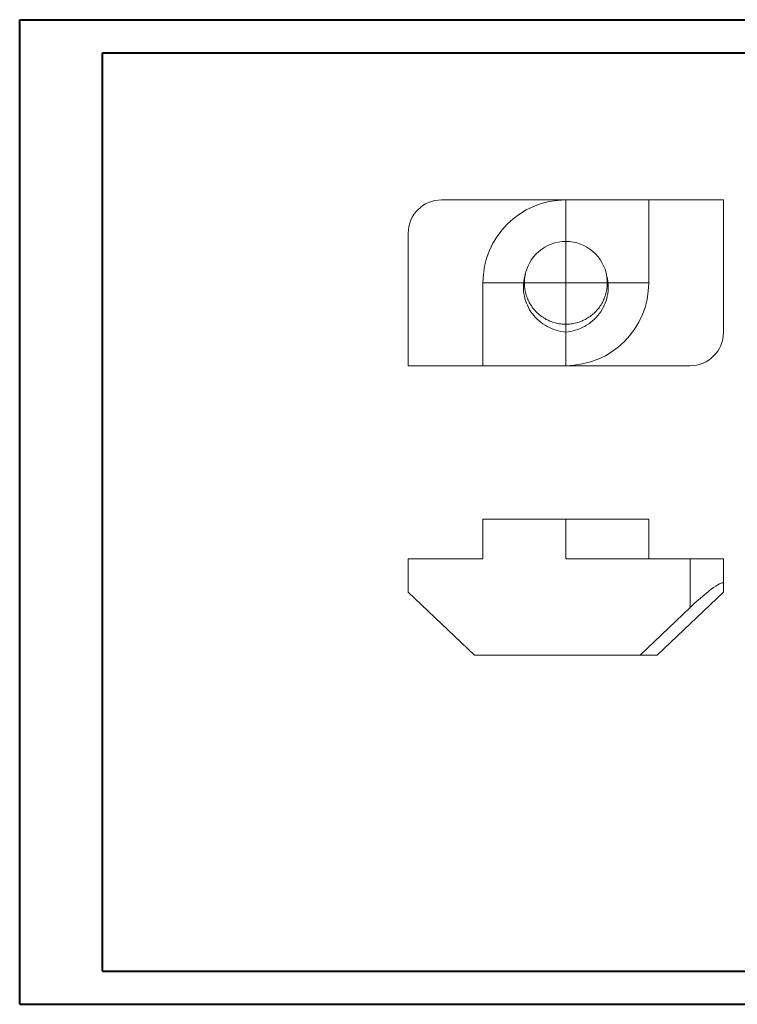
# Model space of a CAD drawing. Header units: millimetres. Extents: x 0 to 420, y 0 to 297.
# Tile 1 of 2: x 0 to 216, y 0 to 297. Entities that reach past the tile are written whole.
import ezdxf

# ---------------------------------------------------------------- set-up
doc = ezdxf.new("R2010")
doc.units = ezdxf.units.MM

# ---------------------------------------------------------------- blocks, each defined once
blk = doc.blocks.new('SW_CENTERMARKSYMBOL_0')
at = {"color": 0, "linetype": 'Continuous', "lineweight": 0}
for p, q in [((0, 12.5), (0, 25)), ((0, 0), (0, 12.5)), ((-12.5, 0), (-25, 0)), ((0, 0), (-12.5, 0)), ((0, 0), (0, -12.5)), ((0, 0), (12.5, 0)), ((12.5, 0), (25, 0)), ((0, -12.5), (0, -25))]:
    blk.add_line(p, q, dxfattribs=at)

msp = doc.modelspace()

# ---------------------------------------------------------------- linework, layer by layer
at = {"color": 7, "linetype": 'Continuous', "lineweight": 40}
for p, q in [((0.08, 0.21), (0.08, 297.21)), ((0.08, 297.21), (420.08, 297.21)), ((25.08, 10.21), (25.08, 287.21)), ((25.08, 287.21), (410.08, 287.21)), ((25.08, 10.21), (410.08, 10.21)), ((0.08, 0.21), (420.08, 0.21))]:
    msp.add_line(p, q, dxfattribs=at)
at = {"color": 7, "linetype": 'Continuous', "lineweight": 15}
for p, q in [((127.25, 242.85), (164.75, 242.85)), ((189.75, 242.85), (164.75, 242.85)), ((189.75, 217.85), (189.75, 242.85)), ((189.75, 242.85), (212.25, 242.85)), ((212.25, 202.85), (212.25, 242.85)), ((117.25, 192.85), (117.25, 232.85)), ((139.75, 217.85), (139.75, 192.85)), ((170.73, 206.89), (170.31, 206.65)), ((117.25, 192.85), (139.75, 192.85)), ((139.75, 192.85), (164.75, 192.85)), ((164.75, 192.85), (202.25, 192.85)), ((139.75, 146.58), (139.75, 134.58)), ((139.75, 146.58), (164.75, 146.58)), ((164.75, 146.58), (164.75, 134.58)), ((164.75, 146.58), (189.75, 146.58)), ((189.75, 146.58), (189.75, 134.58)), ((117.25, 134.58), (117.25, 124.58)), ((117.25, 134.58), (139.75, 134.58)), ((164.75, 134.58), (202.25, 134.58)), ((202.25, 119.94), (202.25, 134.58)), ((202.25, 134.58), (212.25, 134.58)), ((212.25, 134.58), (212.25, 127.01)), ((212.25, 127.01), (212.25, 124.58)), ((137.25, 105.58), (117.25, 124.58)), ((212.25, 124.58), (192.25, 105.58)), ((187.13, 105.58), (202.25, 119.94)), ((137.25, 105.58), (187.13, 105.58)), ((192.25, 105.58), (187.13, 105.58))]:
    msp.add_line(p, q, dxfattribs=at)
for centre, radius, start, end in [((127.25, 232.85), 10, 90, 180), ((164.75, 217.85), 25, 90, 180), ((164.75, 217.85), 12.5, 8.7486, 171.2514), ((164.75, 217.85), 25, 270, 0), ((202.25, 202.85), 10, 270, 0)]:
    msp.add_arc(centre, radius, start, end, dxfattribs=at)
msp.add_ellipse((202.25, 117.51), major_axis=(9.92, 9.73), ratio=0.125949, start_param=6.160374, end_param=7.73117, dxfattribs=at)
for points, knots in [([(177.1, 219.75), (177.17, 219.11), (177.3, 217.95), (177.17, 216.22), (176.86, 214.61), (176.33, 213.05), (175.6, 211.56), (174.68, 210.2), (173.61, 208.98), (172.39, 207.91), (171.03, 207), (169.55, 206.26), (167.98, 205.73), (166.37, 205.42), (164.75, 205.31), (163.13, 205.42), (161.52, 205.73), (159.95, 206.26), (158.47, 207), (157.11, 207.91), (155.88, 208.98), (154.81, 210.2), (153.9, 211.56), (153.17, 213.05), (152.64, 214.61), (152.32, 216.22), (152.22, 217.84), (152.29, 219.26), (152.47, 220.12), (152.55, 220.45)], [0, 0, 0, 0, 0.043557, 0.0803711, 0.1178294, 0.1556185, 0.1934075, 0.2308658, 0.2676799, 0.3044941, 0.3419524, 0.3797414, 0.4175304, 0.4549888, 0.4918029, 0.5286171, 0.5660754, 0.6038644, 0.6416534, 0.6791117, 0.7159259, 0.75274, 0.7901984, 0.8279874, 0.8657764, 0.9032347, 0.9400489, 0.976863, 1, 1, 1, 1]), ([(164.75, 202.98), (163.75, 203.06), (162.79, 203.25), (160.91, 203.82), (159.98, 204.21), (158.25, 205.16), (157.44, 205.72), (155.94, 207.01), (155.26, 207.74), (154.07, 209.3), (153.56, 210.15), (152.74, 211.96), (152.44, 212.9), (152.04, 214.83), (151.95, 215.83), (152, 217.8), (152.13, 218.78), (152.39, 219.75)], [0, 0, 0, 0, 0.125, 0.125, 0.25, 0.25, 0.375, 0.375, 0.5, 0.5, 0.625, 0.625, 0.75, 0.75, 0.875, 0.875, 1, 1, 1, 1]), ([(177.1, 219.75), (177.36, 218.79), (177.49, 217.8), (177.54, 215.83), (177.45, 214.83), (176.86, 211.94), (176.03, 210.09), (174.24, 207.74), (173.55, 207.01), (172.06, 205.73), (171.25, 205.17), (169.5, 204.21), (168.6, 203.83), (166.72, 203.25), (165.74, 203.06), (164.75, 202.98)], [0, 0, 0, 0, 0.125, 0.125, 0.25, 0.25, 0.5, 0.5, 0.625, 0.625, 0.75, 0.75, 0.875, 0.875, 1, 1, 1, 1])]:
    msp.add_open_spline(points, degree=3, knots=knots, dxfattribs=at)

# ---------------------------------------------------------------- block references
at = {"color": 7, "linetype": 'Continuous', "lineweight": 0}
msp.add_blockref('SW_CENTERMARKSYMBOL_0', (164.75, 217.85), dxfattribs=at)

doc.saveas('drawing.dxf')
